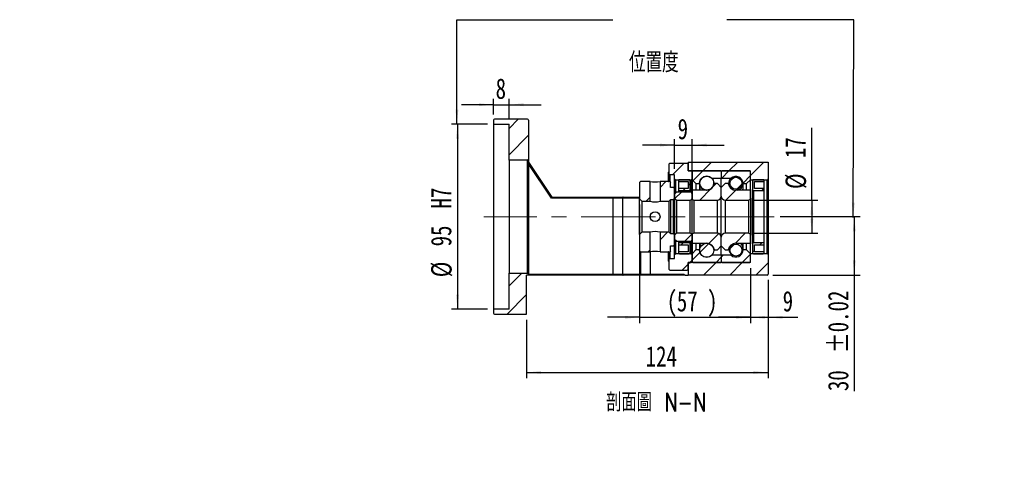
# Model space of a CAD drawing. Header units: millimetres. Extents: x -31 to 287, y 5 to 195.
# Tile 2 of 5: x 118 to 287, y 5 to 82. Entities that reach past the tile are written whole.
import ezdxf

# ---------------------------------------------------------------- set-up
doc = ezdxf.new("R2010")
doc.units = ezdxf.units.MM
doc.linetypes.add('CENTERX2', pattern=[20.32, 12.7, -2.54, 2.54, -2.54])
doc.layers.add('FORMAT', color=7, linetype='Continuous')
doc.styles.add('SLDTEXTSTYLE0', font='TXT', dxfattribs={"width": 0.75, "bigfont": 'bigfont'})
doc.styles.add('SLDTEXTSTYLE1', font='TXT', dxfattribs={"width": 0.75})
doc.dimstyles.new('SLDDIMSTYLE3', dxfattribs={"dimtxt": 3.5, "dimasz": 2.5, "dimexe": 0, "dimexo": 0.0625, "dimgap": 0.875, "dimtad": 1, "dimlfac": 3, "dimrnd": 1e-09, "dimzin": 12, "dimdsep": 46, "dimtxsty": 'SLDTEXTSTYLE1', "dimsah": 1, "dimcen": 0.09, "dimadec": 0, "dimazin": 3, "dimtfac": 1, "dimtofl": 0, "dimtmove": 0, "dimatfit": 3, "dimfxl": 0, "dimfrac": 2, "dimtolj": 1, "dimtzin": 12, "dimarcsym": 0})
doc.dimstyles.new('SLDDIMSTYLE5', dxfattribs={"dimtxt": 3.5, "dimasz": 2.5, "dimexe": 0, "dimexo": 0.0625, "dimgap": 0.875, "dimtad": 1, "dimlfac": 3, "dimrnd": 1e-09, "dimzin": 12, "dimdsep": 46, "dimtxsty": 'SLDTEXTSTYLE1', "dimsah": 1, "dimcen": 0.09, "dimadec": 0, "dimazin": 3, "dimtfac": 1, "dimtmove": 0, "dimatfit": 0, "dimfxl": 0, "dimfrac": 2, "dimtolj": 1, "dimtzin": 12, "dimarcsym": 0})
doc.dimstyles.new('SLDDIMSTYLE6', dxfattribs={"dimtxt": 3.5, "dimasz": 2.5, "dimexe": 0, "dimexo": 0.0625, "dimgap": 0.875, "dimtad": 1, "dimlfac": 3, "dimrnd": 1e-09, "dimzin": 12, "dimdsep": 46, "dimtxsty": 'SLDTEXTSTYLE1', "dimsah": 1, "dimcen": 0.09, "dimadec": 0, "dimazin": 3, "dimtfac": 1, "dimtofl": 0, "dimtmove": 0, "dimatfit": 3, "dimfxl": 0, "dimfrac": 2, "dimtolj": 1, "dimarcsym": 0})
doc.dimstyles.new('SLDDIMSTYLE7', dxfattribs={"dimtxt": 3.5, "dimasz": 2.5, "dimexe": 0, "dimexo": 0.0625, "dimgap": 0.875, "dimtad": 1, "dimlfac": 3, "dimrnd": 1e-09, "dimzin": 12, "dimdsep": 46, "dimtxsty": 'SLDTEXTSTYLE1', "dimsah": 1, "dimcen": 0.09, "dimadec": 0, "dimazin": 3, "dimtol": 1, "dimtp": 0.02, "dimtm": 0.02, "dimtfac": 1, "dimtofl": 0, "dimtmove": 0, "dimatfit": 3, "dimfxl": 0, "dimfrac": 2, "dimtolj": 1, "dimarcsym": 0})

# ---------------------------------------------------------------- blocks, each defined once
blk = doc.blocks.new('_D_10')
at = {"layer": 'FORMAT', "color": 7}
for p, q in [((199.46, 65.34), (199.46, 68)), ((202.12, 64.67), (202.12, 68)), ((199.46, 67), (193.96, 67)), ((199.46, 67), (202.12, 67)), ((202.12, 67), (207.62, 67))]:
    blk.add_line(p, q, dxfattribs=at)
for points in [[(199.46, 67), (196.96, 67.25), (196.96, 66.75)], [(202.12, 67), (204.62, 66.75), (204.62, 67.25)]]:
    blk.add_solid(points, dxfattribs=at)
at = {"layer": 'FORMAT', "color": 7, "insert": (199.83, 71.51), "char_height": 3.5, "attachment_point": 1, "style": 'SLDTEXTSTYLE1'}
blk.add_mtext('8', dxfattribs=at)
blk = doc.blocks.new('_D_11')
at = {"layer": 'FORMAT', "color": 7}
for p, q in [((198.46, 63.67), (192.3, 63.67)), ((193.3, 63.67), (193.3, 32)), ((198.46, 32), (192.3, 32))]:
    blk.add_line(p, q, dxfattribs=at)
for points in [[(193.3, 63.67), (193.05, 61.17), (193.55, 61.17)], [(193.3, 32), (193.55, 34.5), (193.05, 34.5)]]:
    blk.add_solid(points, dxfattribs=at)
at = {"layer": 'FORMAT', "color": 7, "char_height": 3.5, "attachment_point": 1, "rotation": 90, "style": 'SLDTEXTSTYLE1'}
for s, insert in [('H7', (188.74, 49.24)), ('95', (188.74, 42.75)), ('%%c', (188.79, 37.48))]:
    blk.add_mtext(s, dxfattribs=dict(at, insert=insert))
blk = doc.blocks.new('_D_12')
at = {"layer": 'FORMAT', "color": 7}
for p, q in [((248.51, 47.84), (262.22, 47.84)), ((261.22, 47.84), (261.22, 37.84)), ((247.29, 37.84), (262.22, 37.84)), ((261.22, 37.84), (261.22, 17.98))]:
    blk.add_line(p, q, dxfattribs=at)
for points in [[(261.22, 47.84), (260.97, 45.34), (261.47, 45.34)], [(261.22, 37.84), (261.47, 40.34), (260.97, 40.34)]]:
    blk.add_solid(points, dxfattribs=at)
at = {"layer": 'FORMAT', "color": 7, "char_height": 3.5, "attachment_point": 1, "rotation": 90, "style": 'SLDTEXTSTYLE1'}
for s, insert in [('±0.02', (256.71, 24.47)), ('30', (256.71, 17.98))]:
    blk.add_mtext(s, dxfattribs=dict(at, insert=insert))
blk = doc.blocks.new('_D_13')
at = {"layer": 'FORMAT', "color": 7}
for p, q in [((246.46, 37), (246.46, 20.17)), ((205.12, 30.17), (205.12, 20.17)), ((205.12, 21.17), (246.46, 21.17))]:
    blk.add_line(p, q, dxfattribs=at)
for points in [[(205.12, 21.17), (207.62, 20.92), (207.62, 21.42)], [(246.46, 21.17), (243.96, 21.42), (243.96, 20.92)]]:
    blk.add_solid(points, dxfattribs=at)
at = {"layer": 'FORMAT', "color": 7, "insert": (225.51, 25.68), "char_height": 3.5, "attachment_point": 1, "style": 'SLDTEXTSTYLE1'}
blk.add_mtext('124', dxfattribs=at)
blk = doc.blocks.new('_D_14')
at = {"layer": 'FORMAT', "color": 7}
for p, q in [((224.46, 49.9), (224.46, 29.61)), ((243.46, 39), (243.46, 29.61)), ((224.46, 30.61), (218.96, 30.61)), ((224.46, 30.61), (243.46, 30.61)), ((243.46, 30.61), (248.96, 30.61))]:
    blk.add_line(p, q, dxfattribs=at)
for points in [[(224.46, 30.61), (221.96, 30.86), (221.96, 30.36)], [(243.46, 30.61), (245.96, 30.36), (245.96, 30.86)]]:
    blk.add_solid(points, dxfattribs=at)
at = {"layer": 'FORMAT', "color": 7, "char_height": 3.5, "attachment_point": 1, "style": 'SLDTEXTSTYLE1'}
for s, insert in [('(', (229.13, 35.12)), (')', (236.02, 35.12)), ('57', (230.85, 35.12))]:
    blk.add_mtext(s, dxfattribs=dict(at, insert=insert))
blk = doc.blocks.new('_D_15')
at = {"layer": 'FORMAT', "color": 7}
for p, q in [((243.46, 39), (243.46, 29.61)), ((246.46, 37), (246.46, 29.61)), ((243.46, 30.61), (237.96, 30.61)), ((243.46, 30.61), (246.46, 30.61)), ((246.46, 30.61), (251.54, 30.61))]:
    blk.add_line(p, q, dxfattribs=at)
for points in [[(243.46, 30.61), (240.96, 30.86), (240.96, 30.36)], [(246.46, 30.61), (248.96, 30.36), (248.96, 30.86)]]:
    blk.add_solid(points, dxfattribs=at)
at = {"layer": 'FORMAT', "color": 7, "insert": (248.96, 35.12), "char_height": 3.5, "attachment_point": 1, "style": 'SLDTEXTSTYLE1'}
blk.add_mtext('9', dxfattribs=at)
blk = doc.blocks.new('_D_16')
at = {"layer": 'FORMAT', "color": 7}
for p, q in [((253.96, 50.67), (253.96, 63.03)), ((244.12, 50.67), (254.96, 50.67)), ((253.96, 50.67), (253.96, 45)), ((244.12, 45), (254.96, 45))]:
    blk.add_line(p, q, dxfattribs=at)
for points in [[(253.96, 50.67), (253.71, 48.17), (254.21, 48.17)], [(253.96, 45), (254.21, 47.5), (253.71, 47.5)]]:
    blk.add_solid(points, dxfattribs=at)
at = {"layer": 'FORMAT', "color": 7, "char_height": 3.5, "attachment_point": 1, "rotation": 90, "style": 'SLDTEXTSTYLE1'}
for s, insert in [('17', (249.39, 57.86)), ('%%c', (249.45, 52.58))]:
    blk.add_mtext(s, dxfattribs=dict(at, insert=insert))
blk = doc.blocks.new('_D_17')
at = {"layer": 'FORMAT', "color": 7}
for p, q in [((230.46, 56), (230.46, 61.09)), ((233.46, 53.37), (233.46, 61.09)), ((230.46, 60.09), (224.96, 60.09)), ((230.46, 60.09), (233.46, 60.09)), ((233.46, 60.09), (238.96, 60.09))]:
    blk.add_line(p, q, dxfattribs=at)
for points in [[(230.46, 60.09), (227.96, 60.34), (227.96, 59.84)], [(233.46, 60.09), (235.96, 59.84), (235.96, 60.34)]]:
    blk.add_solid(points, dxfattribs=at)
at = {"layer": 'FORMAT', "color": 7, "insert": (230.98, 64.6), "char_height": 3.5, "attachment_point": 1, "style": 'SLDTEXTSTYLE1'}
blk.add_mtext('9', dxfattribs=at)

msp = doc.modelspace()

# ---------------------------------------------------------------- hatches: boundary and pattern name
at = {"layer": 'FORMAT', "linetype": 'Continuous', "lineweight": 18}
h = msp.add_hatch(dxfattribs=at)
h.set_pattern_fill('ANSI31', color=256, style=0)
edge = h.paths.add_edge_path(flags=0)
edge.add_arc((205.2914, 64.3357), 0.1667, 0, 90)
edge.add_line((205.2914, 64.5024), (199.6247, 64.5024))
edge.add_arc((199.6247, 64.3357), 0.1667, 90, 180)
edge.add_line((199.4581, 64.3357), (199.4581, 63.669))
edge.add_line((199.4581, 63.669), (202.1247, 63.669))
edge.add_line((202.1247, 63.669), (202.1247, 57.5024))
edge.add_line((202.1247, 57.5024), (205.2914, 57.5024))
edge.add_arc((205.2914, 57.669), 0.1667, 270, 360)
edge.add_line((205.4581, 57.669), (205.4581, 64.3357))
h = msp.add_hatch(dxfattribs=at)
h.set_pattern_fill('ANSI31', color=256, style=0)
h.paths.add_polyline_path([(230.4581, 54.3357), (230.6247, 54.169), (233.2914, 54.169), (233.4581, 54.3357), (233.4581, 55.5024), (233.2914, 55.669), (232.7914, 55.669), (232.7914, 56.8357), (232.6247, 57.0024), (229.6247, 57.0024), (229.4581, 56.8357), (229.4581, 55.169), (229.6247, 55.0024), (230.4581, 55.0024)], flags=0)
h = msp.add_hatch(dxfattribs=at)
h.set_pattern_fill('ANSI31', color=256, style=0)
edge = h.paths.add_edge_path(flags=0)
edge.add_line((246.4581, 54.3357), (246.4581, 57.169))
edge.add_line((246.4581, 57.169), (232.7914, 57.169))
edge.add_line((232.7914, 57.169), (232.7914, 55.669))
edge.add_line((232.7914, 55.669), (243.4581, 55.669))
edge.add_line((243.4581, 55.669), (243.4581, 54.169))
edge.add_line((243.4581, 54.169), (246.2914, 54.169))
edge.add_arc((246.2914, 54.3357), 0.1667, 270, 360)
h = msp.add_hatch(dxfattribs=at)
h.set_pattern_fill('ANSI31', color=256, style=0)
edge = h.paths.add_edge_path(flags=0)
edge.add_line((238.3581, 55.669), (233.5581, 55.669))
edge.add_arc((233.5581, 55.569), 0.1, 90, 180)
edge.add_line((233.4581, 55.569), (233.4581, 54.169))
edge.add_line((233.4581, 54.169), (234.1247, 53.5024))
edge.add_line((234.1247, 53.5024), (234.7247, 53.5024))
edge.add_arc((235.9581, 53.5024), 1.2333, 49.179109, 180, ccw=False)
edge.add_line((236.7643, 54.4357), (238.4581, 54.4357))
edge.add_line((238.4581, 54.4357), (238.4581, 55.569))
edge.add_arc((238.3581, 55.569), 0.1, 0, 90)
h = msp.add_hatch(dxfattribs=at)
h.set_pattern_fill('ANSI31', color=256, style=0)
edge = h.paths.add_edge_path(flags=0)
edge.add_line((243.4581, 54.169), (243.4581, 55.569))
edge.add_arc((243.3581, 55.569), 0.1, 0, 90)
edge.add_line((243.3581, 55.669), (238.5581, 55.669))
edge.add_arc((238.5581, 55.569), 0.1, 90, 180)
edge.add_line((238.4581, 55.569), (238.4581, 54.4357))
edge.add_line((238.4581, 54.4357), (240.1519, 54.4357))
edge.add_arc((240.9581, 53.5024), 1.2333, 0, 130.820891, ccw=False)
edge.add_line((242.1914, 53.5024), (242.7914, 53.5024))
edge.add_line((242.7914, 53.5024), (243.4581, 54.169))
h = msp.add_hatch(dxfattribs=at)
h.set_pattern_fill('ANSI31', color=256, style=0)
edge = h.paths.add_edge_path(flags=0)
edge.add_line((231.1247, 53.8357), (232.7914, 53.8357))
edge.add_line((232.7914, 53.8357), (232.7914, 52.669))
edge.add_line((232.7914, 52.669), (231.1247, 52.669))
edge.add_line((231.1247, 52.669), (231.1247, 52.3357))
edge.add_line((231.1247, 52.3357), (232.9581, 52.3357))
edge.add_arc((232.9581, 52.5024), 0.1667, 270, 360)
edge.add_line((233.1247, 52.5024), (233.1247, 54.0024))
edge.add_arc((232.9581, 54.0024), 0.1667, 0, 90)
edge.add_line((232.9581, 54.169), (231.2914, 54.169))
edge.add_arc((231.2914, 54.0024), 0.1667, 90, 180)
edge.add_line((231.1247, 54.0024), (231.1247, 53.8357))
h = msp.add_hatch(dxfattribs=at)
h.set_pattern_fill('ANSI31', color=256, style=0)
edge = h.paths.add_edge_path(flags=0)
edge.add_arc((235.9581, 53.5969), 1.2076, 0, 360)
h = msp.add_hatch(dxfattribs=at)
h.set_pattern_fill('ANSI31', color=256, style=0)
edge = h.paths.add_edge_path(flags=0)
edge.add_arc((240.9581, 53.5614), 1.0247, 0, 360)
h = msp.add_hatch(dxfattribs=at)
h.set_pattern_fill('ANSI31', color=256, style=0)
edge = h.paths.add_edge_path(flags=0)
edge.add_line((245.7914, 52.669), (244.1247, 52.669))
edge.add_line((244.1247, 52.669), (244.1247, 53.8357))
edge.add_line((244.1247, 53.8357), (245.7914, 53.8357))
edge.add_line((245.7914, 53.8357), (245.7914, 54.0024))
edge.add_arc((245.6247, 54.0024), 0.1667, 0, 90)
edge.add_line((245.6247, 54.169), (243.9581, 54.169))
edge.add_arc((243.9581, 54.0024), 0.1667, 90, 180)
edge.add_line((243.7914, 54.0024), (243.7914, 52.5024))
edge.add_arc((243.9581, 52.5024), 0.1667, 180, 270)
edge.add_line((243.9581, 52.3357), (245.7914, 52.3357))
edge.add_line((245.7914, 52.3357), (245.7914, 52.669))
h = msp.add_hatch(dxfattribs=at)
h.set_pattern_fill('ANSI31', color=256, style=0)
h.paths.add_polyline_path([(224.6247, 53.8357), (224.4581, 53.669), (224.4581, 50.9024), (224.8581, 50.5024), (226.2747, 50.5024), (226.2747, 53.8357)], flags=0)
h = msp.add_hatch(dxfattribs=at)
h.set_pattern_fill('ANSI31', color=256, style=0)
h.paths.add_polyline_path([(230.4581, 52.669), (230.2914, 52.8357), (229.7914, 52.8357), (229.7914, 53.669), (229.6247, 53.8357), (227.9747, 53.8357), (227.9747, 50.5024), (229.5581, 50.5024), (229.7914, 50.7357), (229.7914, 50.7524), (230.2914, 50.7524), (230.4581, 50.919)], flags=0)
h = msp.add_hatch(dxfattribs=at)
h.set_pattern_fill('ANSI31', color=256, style=0)
edge = h.paths.add_edge_path(flags=0)
edge.add_line((238.4581, 51.3357), (238.4581, 52.8357))
edge.add_line((238.4581, 52.8357), (237.7914, 53.5024))
edge.add_line((237.7914, 53.5024), (237.2763, 53.5024))
edge.add_arc((235.9581, 53.7024), 1.3333, 270, 351.373073, ccw=False)
edge.add_line((235.9581, 52.369), (233.4581, 52.369))
edge.add_line((233.4581, 52.369), (233.4581, 51.0024))
edge.add_arc((233.7914, 51.0024), 0.3333, 180, 270)
edge.add_line((233.7914, 50.669), (237.7914, 50.669))
edge.add_arc((237.7914, 51.3357), 0.6667, 270, 360)
h = msp.add_hatch(dxfattribs=at)
h.set_pattern_fill('ANSI31', color=256, style=0)
edge = h.paths.add_edge_path(flags=0)
edge.add_line((239.6398, 53.5024), (239.1247, 53.5024))
edge.add_line((239.1247, 53.5024), (238.4581, 52.8357))
edge.add_line((238.4581, 52.8357), (238.4581, 51.3357))
edge.add_arc((239.1247, 51.3357), 0.6667, 180, 270)
edge.add_line((239.1247, 50.669), (243.1247, 50.669))
edge.add_arc((243.1247, 51.0024), 0.3333, 270, 360)
edge.add_line((243.4581, 51.0024), (243.4581, 52.369))
edge.add_line((243.4581, 52.369), (240.9581, 52.369))
edge.add_arc((240.9581, 53.7024), 1.3333, 188.626927, 270, ccw=False)
h = msp.add_hatch(dxfattribs=at)
h.set_pattern_fill('ANSI31', color=256, style=0)
edge = h.paths.add_edge_path(flags=0)
edge.add_line((230.4581, 51.0024), (230.7914, 50.669))
edge.add_line((230.7914, 50.669), (233.1247, 50.669))
edge.add_arc((233.1247, 51.0024), 0.3333, 270, 360)
edge.add_line((233.4581, 51.0024), (233.4581, 51.719))
edge.add_arc((233.1247, 51.719), 0.3333, 0, 90)
edge.add_line((233.1247, 52.0524), (230.7914, 52.0524))
edge.add_line((230.7914, 52.0524), (230.4581, 51.719))
edge.add_line((230.4581, 51.719), (230.4581, 51.0024))
h = msp.add_hatch(dxfattribs=at)
h.set_pattern_fill('ANSI31', color=256, style=0)
h.paths.add_polyline_path([(224.4581, 42.0024), (224.6247, 41.8357), (226.2747, 41.8357), (226.2747, 45.169), (224.8581, 45.169), (224.4581, 44.769)], flags=0)
h = msp.add_hatch(dxfattribs=at)
h.set_pattern_fill('ANSI31', color=256, style=0)
h.paths.add_polyline_path([(229.6247, 41.8357), (229.7914, 42.0024), (229.7914, 42.8357), (230.2914, 42.8357), (230.4581, 43.0024), (230.4581, 44.7524), (230.2914, 44.919), (229.7914, 44.919), (229.7914, 44.9357), (229.5581, 45.169), (227.9747, 45.169), (227.9747, 41.8357)], flags=0)
h = msp.add_hatch(dxfattribs=at)
h.set_pattern_fill('ANSI31', color=256, style=0)
edge = h.paths.add_edge_path(flags=0)
edge.add_line((230.7914, 45.0024), (230.4581, 44.669))
edge.add_line((230.4581, 44.669), (230.4581, 43.9524))
edge.add_line((230.4581, 43.9524), (230.7914, 43.619))
edge.add_line((230.7914, 43.619), (233.1247, 43.619))
edge.add_arc((233.1247, 43.9524), 0.3333, 270, 360)
edge.add_line((233.4581, 43.9524), (233.4581, 44.669))
edge.add_arc((233.1247, 44.669), 0.3333, 0, 90)
edge.add_line((233.1247, 45.0024), (230.7914, 45.0024))
h = msp.add_hatch(dxfattribs=at)
h.set_pattern_fill('ANSI31', color=256, style=0)
edge = h.paths.add_edge_path(flags=0)
edge.add_line((237.2763, 42.169), (237.7914, 42.169))
edge.add_line((237.7914, 42.169), (238.4581, 42.8357))
edge.add_line((238.4581, 42.8357), (238.4581, 44.3357))
edge.add_arc((237.7914, 44.3357), 0.6667, 0, 90)
edge.add_line((237.7914, 45.0024), (233.7914, 45.0024))
edge.add_arc((233.7914, 44.669), 0.3333, 90, 180)
edge.add_line((233.4581, 44.669), (233.4581, 43.3024))
edge.add_line((233.4581, 43.3024), (235.9581, 43.3024))
edge.add_arc((235.9581, 41.969), 1.3333, 8.626927, 90, ccw=False)
h = msp.add_hatch(dxfattribs=at)
h.set_pattern_fill('ANSI31', color=256, style=0)
edge = h.paths.add_edge_path(flags=0)
edge.add_line((238.4581, 44.3357), (238.4581, 42.8357))
edge.add_line((238.4581, 42.8357), (239.1247, 42.169))
edge.add_line((239.1247, 42.169), (239.6398, 42.169))
edge.add_arc((240.9581, 41.969), 1.3333, 90, 171.373073, ccw=False)
edge.add_line((240.9581, 43.3024), (243.4581, 43.3024))
edge.add_line((243.4581, 43.3024), (243.4581, 44.669))
edge.add_arc((243.1247, 44.669), 0.3333, 0, 90)
edge.add_line((243.1247, 45.0024), (239.1247, 45.0024))
edge.add_arc((239.1247, 44.3357), 0.6667, 90, 180)
h = msp.add_hatch(dxfattribs=at)
h.set_pattern_fill('ANSI31', color=256, style=0)
edge = h.paths.add_edge_path(flags=0)
edge.add_line((231.1247, 43.0024), (232.7914, 43.0024))
edge.add_line((232.7914, 43.0024), (232.7914, 41.8357))
edge.add_line((232.7914, 41.8357), (231.1247, 41.8357))
edge.add_line((231.1247, 41.8357), (231.1247, 41.669))
edge.add_arc((231.2914, 41.669), 0.1667, 180, 270)
edge.add_line((231.2914, 41.5024), (232.9581, 41.5024))
edge.add_arc((232.9581, 41.669), 0.1667, 270, 360)
edge.add_line((233.1247, 41.669), (233.1247, 43.169))
edge.add_arc((232.9581, 43.169), 0.1667, 0, 90)
edge.add_line((232.9581, 43.3357), (231.1247, 43.3357))
edge.add_line((231.1247, 43.3357), (231.1247, 43.0024))
h = msp.add_hatch(dxfattribs=at)
h.set_pattern_fill('ANSI31', color=256, style=0)
edge = h.paths.add_edge_path(flags=0)
edge.add_line((233.4581, 41.5024), (233.4581, 40.1024))
edge.add_arc((233.5581, 40.1024), 0.1, 180, 270)
edge.add_line((233.5581, 40.0024), (238.3581, 40.0024))
edge.add_arc((238.3581, 40.1024), 0.1, 270, 360)
edge.add_line((238.4581, 40.1024), (238.4581, 41.2357))
edge.add_line((238.4581, 41.2357), (236.7643, 41.2357))
edge.add_arc((235.9581, 42.169), 1.2333, 180, 310.820891, ccw=False)
edge.add_line((234.7247, 42.169), (234.1247, 42.169))
edge.add_line((234.1247, 42.169), (233.4581, 41.5024))
h = msp.add_hatch(dxfattribs=at)
h.set_pattern_fill('ANSI31', color=256, style=0)
edge = h.paths.add_edge_path(flags=0)
edge.add_arc((235.9581, 42.0745), 1.2076, 0, 360)
h = msp.add_hatch(dxfattribs=at)
h.set_pattern_fill('ANSI31', color=256, style=0)
edge = h.paths.add_edge_path(flags=0)
edge.add_line((238.5581, 40.0024), (243.3581, 40.0024))
edge.add_arc((243.3581, 40.1024), 0.1, 270, 360)
edge.add_line((243.4581, 40.1024), (243.4581, 41.5024))
edge.add_line((243.4581, 41.5024), (242.7914, 42.169))
edge.add_line((242.7914, 42.169), (242.1914, 42.169))
edge.add_arc((240.9581, 42.169), 1.2333, 229.179109, 360, ccw=False)
edge.add_line((240.1519, 41.2357), (238.4581, 41.2357))
edge.add_line((238.4581, 41.2357), (238.4581, 40.1024))
edge.add_arc((238.5581, 40.1024), 0.1, 180, 270)
h = msp.add_hatch(dxfattribs=at)
h.set_pattern_fill('ANSI31', color=256, style=0)
edge = h.paths.add_edge_path(flags=0)
edge.add_arc((240.9581, 42.11), 1.0247, 0, 360)
h = msp.add_hatch(dxfattribs=at)
h.set_pattern_fill('ANSI31', color=256, style=0)
edge = h.paths.add_edge_path(flags=0)
edge.add_line((245.7914, 41.8357), (244.1247, 41.8357))
edge.add_line((244.1247, 41.8357), (244.1247, 43.0024))
edge.add_line((244.1247, 43.0024), (245.7914, 43.0024))
edge.add_line((245.7914, 43.0024), (245.7914, 43.3357))
edge.add_line((245.7914, 43.3357), (243.9581, 43.3357))
edge.add_arc((243.9581, 43.169), 0.1667, 90, 180)
edge.add_line((243.7914, 43.169), (243.7914, 41.669))
edge.add_arc((243.9581, 41.669), 0.1667, 180, 270)
edge.add_line((243.9581, 41.5024), (245.6247, 41.5024))
edge.add_arc((245.6247, 41.669), 0.1667, 270, 360)
edge.add_line((245.7914, 41.669), (245.7914, 41.8357))
h = msp.add_hatch(dxfattribs=at)
h.set_pattern_fill('ANSI31', color=256, style=0)
h.paths.add_polyline_path([(230.6247, 41.5024), (230.4581, 41.3357), (230.4581, 40.669), (229.6247, 40.669), (229.4581, 40.5024), (229.4581, 38.8357), (229.6247, 38.669), (232.6247, 38.669), (232.7914, 38.8357), (232.7914, 40.0024), (233.2914, 40.0024), (233.4581, 40.169), (233.4581, 41.3357), (233.2914, 41.5024)], flags=0)
h = msp.add_hatch(dxfattribs=at)
h.set_pattern_fill('ANSI31', color=256, style=0)
edge = h.paths.add_edge_path(flags=0)
edge.add_line((246.4581, 38.0024), (246.4581, 41.3357))
edge.add_arc((246.2914, 41.3357), 0.1667, 0, 90)
edge.add_line((246.2914, 41.5024), (243.4581, 41.5024))
edge.add_line((243.4581, 41.5024), (243.4581, 40.0024))
edge.add_line((243.4581, 40.0024), (232.7914, 40.0024))
edge.add_line((232.7914, 40.0024), (232.7914, 37.8357))
edge.add_line((232.7914, 37.8357), (246.2914, 37.8357))
edge.add_arc((246.2914, 38.0024), 0.1667, 270, 360)
h = msp.add_hatch(dxfattribs=at)
h.set_pattern_fill('ANSI31', color=256, style=0)
edge = h.paths.add_edge_path(flags=0)
edge.add_line((202.1247, 38.169), (202.1247, 32.0024))
edge.add_line((202.1247, 32.0024), (199.4581, 32.0024))
edge.add_line((199.4581, 32.0024), (199.4581, 31.3357))
edge.add_arc((199.6247, 31.3357), 0.1667, 180, 270)
edge.add_line((199.6247, 31.169), (205.1247, 31.169))
edge.add_line((205.1247, 31.169), (205.1247, 37.8357))
edge.add_line((205.1247, 37.8357), (205.4581, 37.8357))
edge.add_line((205.4581, 37.8357), (205.4581, 38.0024))
edge.add_arc((205.2914, 38.0024), 0.1667, 0, 90)
edge.add_line((205.2914, 38.169), (202.1247, 38.169))

# ---------------------------------------------------------------- linework, layer by layer
at = {"color": 7, "linetype": 'Continuous', "lineweight": 25}
for p, q in [((199.4581, 64.3357), (199.4581, 63.669)), ((205.2914, 64.5024), (199.6247, 64.5024)), ((205.4581, 64.3357), (205.4581, 57.669)), ((199.4581, 63.669), (202.1247, 63.669)), ((199.4581, 63.669), (199.4581, 32.0024)), ((202.1247, 57.5024), (202.1247, 63.669)), ((202.1247, 57.5024), (202.1247, 38.169)), ((205.2914, 57.5024), (202.1247, 57.5024)), ((205.2914, 38.169), (205.2914, 57.5024)), ((205.4581, 57.669), (205.4581, 38.0024)), ((205.4581, 57.169), (209.4581, 51.169)), ((209.3689, 51.0024), (205.4581, 56.8686)), ((229.4581, 56.8357), (229.6247, 57.0024)), ((229.4581, 56.8357), (229.4581, 55.169)), ((229.6247, 57.0024), (232.6247, 57.0024)), ((232.6247, 57.0024), (232.7914, 56.8357)), ((232.7914, 57.169), (232.7914, 55.669)), ((232.7914, 57.169), (246.4581, 57.169)), ((232.7914, 55.669), (232.7914, 56.8357)), ((233.2914, 55.669), (232.7914, 55.669)), ((232.7914, 55.669), (243.4581, 55.669)), ((233.2914, 55.669), (233.4581, 55.5024)), ((238.3581, 55.669), (233.5581, 55.669)), ((243.3581, 55.669), (238.5581, 55.669)), ((243.4581, 54.169), (243.4581, 55.669)), ((246.4581, 57.169), (246.4581, 54.3357)), ((229.4581, 55.5044), (229.4247, 55.4711)), ((229.4247, 53.8711), (229.4247, 55.4711)), ((229.6247, 55.0024), (229.4581, 55.169)), ((229.4581, 53.8377), (229.4581, 55.169)), ((230.4581, 55.0024), (229.6247, 55.0024)), ((229.6247, 55.0024), (229.6247, 53.8357)), ((230.4581, 54.3357), (230.4581, 55.0024)), ((230.6247, 54.169), (230.4581, 54.3357)), ((230.4581, 52.669), (230.4581, 54.3357)), ((230.6247, 54.169), (233.2914, 54.169)), ((230.6247, 54.169), (230.6247, 51.8857)), ((231.1247, 54.0024), (231.1247, 53.8357)), ((232.9581, 54.169), (231.2914, 54.169)), ((233.1247, 52.5024), (233.1247, 54.0024)), ((233.4581, 54.3357), (233.2914, 54.169)), ((233.2914, 52.0077), (233.2914, 54.169)), ((233.4581, 55.569), (233.4581, 54.169)), ((233.4581, 54.3357), (233.4581, 55.5024)), ((233.4581, 54.169), (234.1247, 53.5024)), ((233.4581, 54.169), (233.4581, 52.369)), ((236.7643, 54.4357), (238.4581, 54.4357)), ((238.4581, 55.569), (238.4581, 54.4357)), ((238.4581, 54.4357), (240.1519, 54.4357)), ((238.4581, 52.8357), (238.4581, 54.4357)), ((240.1519, 54.4271), (240.1519, 54.4357)), ((242.7914, 53.5024), (243.4581, 54.169)), ((243.4581, 54.169), (243.4581, 55.569)), ((243.4581, 52.369), (243.4581, 54.169)), ((243.4581, 54.169), (246.2914, 54.169)), ((243.7914, 54.0024), (243.7914, 52.5024)), ((245.6247, 54.169), (243.9581, 54.169)), ((245.7914, 53.8357), (245.7914, 54.0024)), ((246.2914, 41.5024), (246.2914, 54.169)), ((246.4581, 54.3357), (246.4581, 41.3357)), ((224.4581, 53.669), (224.6247, 53.8357)), ((224.4581, 53.669), (224.4581, 50.9024)), ((226.2747, 53.8357), (224.6247, 53.8357)), ((226.2747, 50.5024), (226.2747, 53.8357)), ((227.9747, 53.8357), (227.9747, 50.5024)), ((229.6247, 53.8357), (227.9747, 53.8357)), ((229.4247, 53.8711), (229.4581, 53.8377)), ((229.6247, 53.8357), (229.7914, 53.669)), ((229.7914, 52.8357), (229.7914, 53.669)), ((230.2914, 52.8357), (229.7914, 52.8357)), ((230.2914, 52.8357), (230.4581, 52.669)), ((230.4581, 50.919), (230.4581, 52.669)), ((231.1247, 53.8357), (231.1247, 52.669)), ((231.1247, 53.8357), (232.7914, 53.8357)), ((232.7914, 52.669), (231.1247, 52.669)), ((231.1247, 52.669), (231.1247, 52.3357)), ((231.1247, 52.3357), (231.1247, 52.0524)), ((231.1247, 52.3357), (232.9581, 52.3357)), ((232.7914, 53.8357), (232.7914, 52.669)), ((233.1247, 52.5024), (233.1247, 52.0524)), ((233.4581, 52.369), (233.4581, 51.0024)), ((235.9581, 52.369), (233.4581, 52.369)), ((234.1247, 53.5024), (234.7247, 53.5024)), ((234.1247, 53.5024), (234.1247, 52.369)), ((234.7247, 53.5024), (234.7247, 52.369)), ((237.17, 53.1465), (237.1437, 53.2573)), ((237.7914, 53.5024), (237.2763, 53.5024)), ((238.4581, 52.8357), (237.7914, 53.5024)), ((239.1247, 53.5024), (238.4581, 52.8357)), ((238.4581, 51.3357), (238.4581, 52.8357)), ((239.6398, 53.5024), (239.1247, 53.5024)), ((239.803, 53.1289), (239.7832, 53.0719)), ((243.4581, 52.369), (240.9581, 52.369)), ((242.1914, 52.369), (242.1914, 53.5024)), ((242.1914, 53.5024), (242.7914, 53.5024)), ((242.7914, 52.369), (242.7914, 53.5024)), ((243.4581, 51.0024), (243.4581, 52.369)), ((243.7914, 43.169), (243.7914, 52.5024)), ((243.9581, 52.3357), (245.7914, 52.3357)), ((243.9581, 52.3357), (243.9581, 43.3357)), ((244.1247, 53.8357), (245.7914, 53.8357)), ((244.1247, 52.669), (244.1247, 53.8357)), ((245.7914, 52.669), (244.1247, 52.669)), ((245.7914, 52.669), (245.7914, 53.8357)), ((245.7914, 52.3357), (245.7914, 52.669)), ((245.7914, 43.3357), (245.7914, 52.3357)), ((209.4581, 51.169), (209.3689, 51.0024)), ((219.9406, 51.0024), (209.3689, 51.0024)), ((209.4581, 51.169), (219.9406, 51.169)), ((219.9406, 51.169), (219.9406, 51.0024)), ((219.9406, 51.169), (221.6551, 51.169)), ((221.5735, 51.0024), (219.9406, 51.0024)), ((219.9406, 38.0024), (219.9406, 51.0024)), ((221.5735, 51.0024), (221.5735, 38.0024)), ((221.6551, 51.169), (224.4581, 51.169)), ((224.8581, 50.5024), (224.4581, 50.9024)), ((224.4581, 44.769), (224.4581, 50.9024)), ((229.7914, 50.7357), (229.5581, 50.5024)), ((229.7914, 50.7524), (230.2914, 50.7524)), ((229.7914, 50.7357), (229.7914, 50.7524)), ((229.7914, 50.7357), (229.7914, 44.9357)), ((230.4581, 50.919), (230.2914, 50.7524)), ((230.2914, 44.919), (230.2914, 50.7524)), ((230.4581, 51.719), (230.7914, 52.0524)), ((230.4581, 51.719), (230.4581, 51.0024)), ((230.7914, 50.669), (230.4581, 51.0024)), ((230.4581, 50.919), (230.4581, 44.7524)), ((233.1247, 52.0524), (230.7914, 52.0524)), ((230.7914, 50.669), (233.1247, 50.669)), ((230.7914, 50.669), (230.7914, 45.0024)), ((233.1247, 45.0024), (233.1247, 50.669)), ((233.4581, 51.0024), (233.4581, 51.719)), ((233.4581, 44.669), (233.4581, 51.0024)), ((233.7914, 45.0024), (233.7914, 50.669)), ((233.7914, 50.669), (237.7914, 50.669)), ((237.7914, 45.0024), (237.7914, 50.669)), ((238.4581, 44.3357), (238.4581, 51.3357)), ((239.1247, 50.669), (239.1247, 45.0024)), ((239.1247, 50.669), (243.1247, 50.669)), ((243.1247, 50.669), (243.1247, 45.0024)), ((243.4581, 51.0024), (243.4581, 44.669)), ((224.8581, 50.5024), (224.8581, 45.169)), ((224.8581, 50.5024), (226.2747, 50.5024)), ((227.9747, 50.5024), (229.5581, 50.5024)), ((229.5581, 45.169), (229.5581, 50.5024)), ((224.4581, 44.769), (224.8581, 45.169)), ((224.4581, 44.769), (224.4581, 42.0024)), ((226.2747, 45.169), (224.8581, 45.169)), ((226.2747, 41.8357), (226.2747, 45.169)), ((229.5581, 45.169), (227.9747, 45.169)), ((227.9747, 45.169), (227.9747, 41.8357)), ((229.5581, 45.169), (229.7914, 44.9357)), ((229.7914, 44.919), (229.7914, 44.9357)), ((230.2914, 44.919), (229.7914, 44.919)), ((230.2914, 44.919), (230.4581, 44.7524)), ((230.4581, 44.669), (230.7914, 45.0024)), ((230.4581, 43.0024), (230.4581, 44.7524)), ((230.4581, 44.669), (230.4581, 43.9524)), ((230.7914, 43.619), (230.4581, 43.9524)), ((233.1247, 45.0024), (230.7914, 45.0024)), ((233.4581, 44.669), (233.4581, 43.3024)), ((233.4581, 43.9524), (233.4581, 44.669)), ((237.7914, 45.0024), (233.7914, 45.0024)), ((238.4581, 42.8357), (238.4581, 44.3357)), ((243.1247, 45.0024), (239.1247, 45.0024)), ((243.4581, 43.3024), (243.4581, 44.669)), ((229.7914, 42.8357), (230.2914, 42.8357)), ((229.7914, 42.0024), (229.7914, 42.8357)), ((230.4581, 43.0024), (230.2914, 42.8357)), ((230.4581, 41.3357), (230.4581, 43.0024)), ((230.6247, 43.7857), (230.6247, 41.5024)), ((230.7914, 43.619), (233.1247, 43.619)), ((231.1247, 43.619), (231.1247, 43.3357)), ((232.9581, 43.3357), (231.1247, 43.3357)), ((231.1247, 43.3357), (231.1247, 43.0024)), ((231.1247, 43.0024), (232.7914, 43.0024)), ((231.1247, 43.0024), (231.1247, 41.8357)), ((232.7914, 43.0024), (232.7914, 41.8357)), ((233.1247, 43.619), (233.1247, 43.169)), ((233.1247, 41.669), (233.1247, 43.169)), ((233.2914, 41.5024), (233.2914, 43.6637)), ((233.4581, 43.3024), (235.9581, 43.3024)), ((233.4581, 43.3024), (233.4581, 41.5024)), ((234.1247, 42.169), (233.4581, 41.5024)), ((234.1247, 43.3024), (234.1247, 42.169)), ((234.7247, 42.169), (234.1247, 42.169)), ((234.7247, 43.3024), (234.7247, 42.169)), ((237.2763, 42.169), (237.7914, 42.169)), ((237.7914, 42.169), (238.4581, 42.8357)), ((238.4581, 41.2357), (238.4581, 42.8357)), ((238.4581, 42.8357), (239.1247, 42.169)), ((239.1247, 42.169), (239.6398, 42.169)), ((240.9581, 43.3024), (243.4581, 43.3024)), ((242.1914, 42.169), (242.1914, 43.3024)), ((242.7914, 42.169), (242.1914, 42.169)), ((242.7914, 42.169), (242.7914, 43.3024)), ((243.4581, 41.5024), (242.7914, 42.169)), ((243.4581, 41.5024), (243.4581, 43.3024)), ((243.7914, 43.169), (243.7914, 41.669)), ((245.7914, 43.3357), (243.9581, 43.3357)), ((244.1247, 43.0024), (245.7914, 43.0024)), ((244.1247, 41.8357), (244.1247, 43.0024)), ((245.7914, 43.0024), (245.7914, 43.3357)), ((245.7914, 41.8357), (245.7914, 43.0024)), ((224.6247, 41.8357), (224.4581, 42.0024)), ((224.6247, 41.8357), (226.2747, 41.8357)), ((227.9747, 41.8357), (229.6247, 41.8357)), ((229.4581, 41.8337), (229.4247, 41.8003)), ((229.4247, 40.2477), (229.4247, 41.8003)), ((229.4581, 40.5024), (229.4581, 41.8337)), ((229.4581, 40.5024), (229.6247, 40.669)), ((229.4581, 40.5024), (229.4581, 38.8357)), ((229.7914, 42.0024), (229.6247, 41.8357)), ((229.6247, 41.8357), (229.6247, 40.669)), ((229.6247, 40.669), (230.4581, 40.669)), ((230.4581, 41.3357), (230.6247, 41.5024)), ((230.4581, 40.669), (230.4581, 41.3357)), ((233.2914, 41.5024), (230.6247, 41.5024)), ((232.7914, 41.8357), (231.1247, 41.8357)), ((231.1247, 41.8357), (231.1247, 41.669)), ((231.2914, 41.5024), (232.9581, 41.5024)), ((233.2914, 41.5024), (233.4581, 41.3357)), ((233.4581, 41.5024), (233.4581, 40.1024)), ((233.4581, 40.169), (233.4581, 41.3357)), ((238.4581, 41.2357), (236.7643, 41.2357)), ((238.4581, 41.2357), (238.4581, 40.1024)), ((240.1519, 41.2357), (238.4581, 41.2357)), ((240.1519, 41.2357), (240.1519, 41.4598)), ((243.4581, 40.1024), (243.4581, 41.5024)), ((243.4581, 40.0024), (243.4581, 41.5024)), ((246.2914, 41.5024), (243.4581, 41.5024)), ((243.9581, 41.5024), (245.6247, 41.5024)), ((245.7914, 41.8357), (244.1247, 41.8357)), ((245.7914, 41.669), (245.7914, 41.8357)), ((246.4581, 41.3357), (246.4581, 38.0024)), ((229.4247, 40.2003), (229.4247, 40.2477)), ((229.4247, 40.2003), (229.4581, 40.167)), ((229.6247, 38.669), (229.4581, 38.8357)), ((232.7914, 38.8357), (232.6247, 38.669)), ((232.7914, 40.0024), (233.2914, 40.0024)), ((232.7914, 38.8357), (232.7914, 40.0024)), ((232.7914, 40.0024), (232.7914, 37.8357)), ((243.4581, 40.0024), (232.7914, 40.0024)), ((233.4581, 40.169), (233.2914, 40.0024)), ((233.5581, 40.0024), (238.3581, 40.0024)), ((238.5581, 40.0024), (243.3581, 40.0024)), ((202.1247, 38.169), (205.2914, 38.169)), ((202.1247, 32.0024), (202.1247, 38.169)), ((205.1247, 31.169), (205.1247, 37.8357)), ((205.4581, 37.8357), (205.1247, 37.8357)), ((205.4581, 38.0024), (205.4581, 37.8357)), ((205.4581, 38.0024), (219.9406, 38.0024)), ((219.9406, 37.8357), (205.4581, 37.8357)), ((219.9406, 38.0024), (221.5735, 38.0024)), ((219.9406, 38.0024), (219.9406, 37.8357)), ((221.6551, 37.8357), (219.9406, 37.8357)), ((221.5735, 38.0024), (224.676, 38.0024)), ((224.5944, 37.8357), (221.6551, 37.8357)), ((226.3089, 37.8357), (224.5944, 37.8357)), ((224.676, 38.0024), (226.3089, 38.0024)), ((226.3089, 38.0024), (226.3089, 37.8357)), ((226.3089, 38.0024), (232.1247, 38.0024)), ((232.2914, 37.8357), (226.3089, 37.8357)), ((229.6247, 38.669), (232.6247, 38.669)), ((232.2914, 37.8357), (232.7914, 37.8357)), ((246.2914, 37.8357), (232.7914, 37.8357)), ((199.4581, 32.0024), (199.4581, 31.3357)), ((202.1247, 32.0024), (199.4581, 32.0024)), ((199.6247, 31.169), (205.1247, 31.169))]:
    msp.add_line(p, q, dxfattribs=at)
at = {"color": 8, "linetype": 'Continuous', "lineweight": 25}
for p, q in [((232.9581, 52.0524), (232.9581, 52.3357)), ((224.4581, 51.0024), (221.5735, 51.0024)), ((226.3089, 48.0681), (226.3089, 47.6021)), ((232.9581, 43.3357), (232.9581, 43.619)), ((224.676, 38.0024), (224.676, 41.8357)), ((226.3089, 41.8404), (226.3089, 38.0024))]:
    msp.add_line(p, q, dxfattribs=at)
at = {"color": 7, "linetype": 'Continuous', "lineweight": 25, "flags": 128}
for points in [[(242.1471, 52.369), (242.1704, 52.4699), (242.1902, 52.6422)], [(221.6551, 51.169), (221.6392, 51.1658), (221.6239, 51.1563), (221.6098, 51.1409), (221.5974, 51.1202), (221.5872, 51.095), (221.5797, 51.0661), (221.5751, 51.0349), (221.5735, 51.0024)], [(237.1546, 42.2373), (237.1704, 42.3096), (237.1901, 42.4789)], [(221.5735, 38.0024), (221.5751, 37.9699), (221.5797, 37.9386), (221.5872, 37.9098), (221.5974, 37.8845), (221.6098, 37.8638), (221.6239, 37.8484), (221.6392, 37.8389), (221.6551, 37.8357)], [(224.676, 38.0024), (224.6744, 37.9699), (224.6698, 37.9386), (224.6622, 37.9098), (224.6521, 37.8845), (224.6397, 37.8638), (224.6256, 37.8484), (224.6103, 37.8389), (224.5944, 37.8357)]]:
    msp.add_lwpolyline(points, dxfattribs=at)
at = {"color": 7, "linetype": 'Continuous', "lineweight": 25}
for centre, radius in [((235.9581, 53.5969), 1.2076), ((240.9581, 53.5614), 1.0247), ((227.1247, 47.8357), 0.85), ((235.9581, 42.0745), 1.2076), ((240.9581, 42.11), 1.0247)]:
    msp.add_circle(centre, radius, dxfattribs=at)
for centre, radius, start, end in [((199.6247, 64.3357), 0.1667, 90, 180), ((205.2914, 64.3357), 0.1667, 0, 90), ((205.2914, 57.669), 0.1667, 270, 0), ((233.5581, 55.569), 0.1, 90, 180), ((238.3581, 55.569), 0.1, 0, 90), ((238.5581, 55.569), 0.1, 90, 180), ((243.3581, 55.569), 0.1, 0, 90), ((231.2914, 54.0024), 0.1667, 90, 180), ((232.9581, 54.0024), 0.1667, 0, 90), ((235.9581, 53.5024), 1.2333, 49.179109, 180), ((235.9581, 53.5969), 1.2333, 0, 42.550081), ((240.9581, 53.5614), 1.2333, 137.164345, 222.906319), ((240.9581, 53.5024), 1.2333, 0, 130.820891), ((243.9581, 54.0024), 0.1667, 90, 180), ((245.6247, 54.0024), 0.1667, 0, 90), ((246.2914, 54.3357), 0.1667, 270, 0), ((227.1247, 59.7978), 6.0224, 261.886207, 278.113793), ((232.9581, 52.5024), 0.1667, 270, 0), ((235.9581, 53.5969), 1.2333, 182.324548, 264.61001), ((235.9581, 52.9176), 1.2333, 182.471552, 206.408805), ((235.9581, 53.7024), 1.3333, 270, 351.373073), ((235.9581, 53.5969), 1.2333, 289.269004, 0), ((240.9581, 53.7024), 1.3333, 188.626927, 270), ((240.9581, 53.5614), 1.2333, 284.815202, 357.668195), ((243.9581, 52.5024), 0.1667, 180, 270), ((233.1247, 51.719), 0.3333, 0, 90), ((233.1247, 51.0024), 0.3333, 270, 0), ((233.7914, 51.0024), 0.3333, 180, 270), ((237.7914, 51.3357), 0.6667, 270, 0), ((239.1247, 51.3357), 0.6667, 180, 270), ((243.1247, 51.0024), 0.3333, 270, 0), ((227.1247, 53.0812), 2.7153, 251.757551, 288.242449), ((227.1247, 42.5906), 2.715, 71.755073, 108.244927), ((233.1247, 44.669), 0.3333, 0, 90), ((233.1247, 43.9524), 0.3333, 270, 0), ((233.7914, 44.669), 0.3333, 90, 180), ((237.7914, 44.3357), 0.6667, 0, 90), ((239.1247, 44.3357), 0.6667, 90, 180), ((243.1247, 44.669), 0.3333, 0, 90), ((232.9581, 43.169), 0.1667, 0, 90), ((235.9581, 42.169), 1.2333, 180, 310.820891), ((235.9581, 42.5362), 1.2333, 142.21358, 177.577515), ((235.9581, 41.969), 1.3333, 8.626927, 90), ((240.9581, 41.969), 1.3333, 90, 171.373073), ((240.9581, 42.3792), 1.2333, 174.98681, 225.144571), ((240.9581, 42.169), 1.2333, 229.179109, 0), ((240.9581, 42.3792), 1.2333, 2.388268, 48.460518), ((240.9581, 43.7291), 1.2333, 326.820805, 339.755943), ((243.9581, 43.169), 0.1667, 90, 180), ((227.1247, 35.8772), 6.0189, 81.881388, 98.118612), ((231.2914, 41.669), 0.1667, 180, 270), ((232.9581, 41.669), 0.1667, 270, 360), ((243.9581, 41.669), 0.1667, 180, 270), ((245.6247, 41.669), 0.1667, 270, 360), ((246.2914, 41.3357), 0.1667, 0, 90), ((233.5581, 40.1024), 0.1, 180, 270), ((238.3581, 40.1024), 0.1, 270, 360), ((238.5581, 40.1024), 0.1, 180, 270), ((243.3581, 40.1024), 0.1, 270, 0), ((205.2914, 38.0024), 0.1667, 0, 90), ((232.2914, 38.0024), 0.1667, 180, 270), ((246.2914, 38.0024), 0.1667, 270, 0), ((199.6247, 31.3357), 0.1667, 180, 270)]:
    msp.add_arc(centre, radius, start, end, dxfattribs=at)
at = {"layer": 'FORMAT', "color": 7}
for p, q in [((193.1997, 63.669), (193.1997, 81.5564)), ((193.1997, 81.5564), (219.8714, 81.5564)), ((261.1594, 81.5564), (239.4215, 81.5564)), ((261.0386, 47.716), (261.1594, 81.5564))]:
    msp.add_line(p, q, dxfattribs=at)
at = {"layer": 'FORMAT', "color": 7, "linetype": 'CENTERX2', "lineweight": 18}
msp.add_line((247.5097, 47.8357), (197.8155, 47.8357), dxfattribs=at)
at = {"layer": 'FORMAT', "color": 7}
for points in [[(193.1997, 63.669), (193.4497, 66.169), (192.9497, 66.169)], [(261.0386, 47.716), (261.2975, 50.2151), (260.7975, 50.2169)]]:
    msp.add_solid(points, dxfattribs=at)

# ---------------------------------------------------------------- texts
at = {"color": 7, "linetype": 'Continuous', "lineweight": 0, "insert": (79.616, 7.5567), "char_height": 2.38125, "attachment_point": 2, "style": 'SLDTEXTSTYLE0'}
msp.add_mtext('C:\\\\SYK_PDM\\\\\\M+196D4\\M+1E28B\\M+19770\\M+19AA4\\M+196CA\\\\\\M+19942\\M+193AE\\M+18DC0\\\\\\M+196D4\\M+1E28B2D3D\\M+19AA4\\\\MBCS\\\\MBCS17\\\\', dxfattribs=at)
at = {"layer": 'FORMAT', "color": 7, "insert": (222.6545, 75.9749), "char_height": 3.439583, "attachment_point": 1, "style": 'SLDTEXTSTYLE0'}
msp.add_mtext('\\M+188CA\\M+19275\\M+19378', dxfattribs=at)
at = {"layer": 'FORMAT', "insert": (227.3004, 17.6693), "char_height": 3.175, "attachment_point": 2, "style": 'SLDTEXTSTYLE0'}
msp.add_mtext('\\M+19655\\M+196CA\\M+19AA4 N-N', dxfattribs=at)

# ---------------------------------------------------------------- dimensions: what is measured, and where the dimension line sits
at = {"layer": 'FORMAT', "color": 7}
for base, p1, p2, dimstyle, picture, middle in [((202.1247, 67.0032), (199.4581, 64.3357), (202.1247, 63.669), 'SLDDIMSTYLE5', '_D_10', (201.1215, 67.0032)), ((233.4581, 60.0885), (230.4581, 55.0024), (233.4581, 52.369), 'SLDDIMSTYLE5', '_D_17', (232.278, 60.0885)), ((246.4581, 30.6088), (243.4581, 40.0024), (246.4581, 38.0024), 'SLDDIMSTYLE5', '_D_15', (250.249, 30.6088)), ((246.4581, 21.169), (205.1247, 31.169), (246.4581, 38.0024), 'SLDDIMSTYLE3', '_D_13', (229.3868, 21.169))]:
    dim = msp.add_linear_dim(base=base, p1=p1, p2=p2, dimstyle=dimstyle, dxfattribs=at)
    dim.commit()
    dim.dimension.update_dxf_attribs({"geometry": picture, "text_midpoint": middle, "dimtype": 160})
for base, p1, p2, text, dimstyle, picture, middle in [((193.3015, 32.0024), (199.4581, 63.669), (199.4581, 32.0024), '%%c<>H7', 'SLDDIMSTYLE6', '_D_11', (193.3015, 46.2345)), ((253.9579, 45.0024), (243.1247, 50.669), (243.1247, 45.0024), '%%c<>', 'SLDDIMSTYLE3', '_D_16', (253.9579, 57.8074))]:
    dim = msp.add_linear_dim(base=base, p1=p1, p2=p2, angle=90, text=text, dimstyle=dimstyle, dxfattribs=at)
    dim.commit()
    dim.dimension.update_dxf_attribs({"geometry": picture, "text_midpoint": middle, "dimtype": 160})
dim = msp.add_linear_dim(base=(243.4581, 30.6088), p1=(224.4581, 50.9024), p2=(243.4581, 40.0024), text='(<>)', dimstyle='SLDDIMSTYLE5', dxfattribs=at)
dim.commit()
dim.dimension.update_dxf_attribs({"geometry": '_D_14', "text_midpoint": (233.4353, 30.6088), "dimtype": 160})
dim = msp.add_linear_dim(base=(261.2218, 37.8357), p1=(247.5097, 47.8357), p2=(246.2914, 37.8357), angle=90, dimstyle='SLDDIMSTYLE7', dxfattribs=at)
dim.commit()
dim.dimension.update_dxf_attribs({"geometry": '_D_12', "text_midpoint": (261.2218, 27.0235), "dimtype": 160})

doc.saveas('drawing.dxf')
